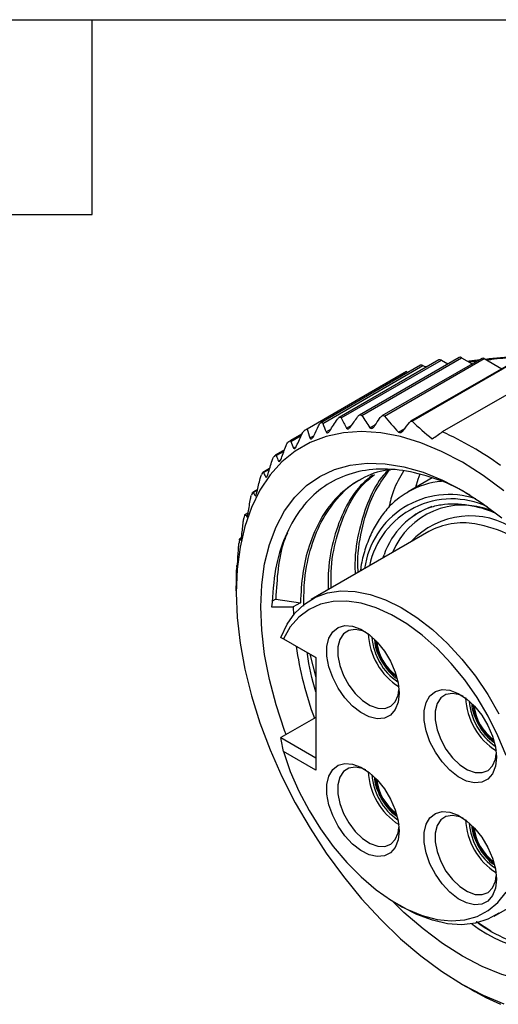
# Model space of a CAD drawing. Header units: millimetres. Extents: x 6 to 273, y 6 to 210.
# Tile 8 of 11: x 141 to 159, y 171 to 210. Entities that reach past the tile are written whole.
import ezdxf

# ---------------------------------------------------------------- set-up
doc = ezdxf.new("R2010")
doc.units = ezdxf.units.MM
doc.linetypes.add('SLD-Solid', pattern=[0])
doc.layers.add('TEXT', color=140, linetype='SLD-Solid', lineweight=25)

msp = doc.modelspace()

# ---------------------------------------------------------------- linework, layer by layer
for p, q in [((156.342, 196.038), (152.451, 193.792)), ((152.521, 193.765), (156.442, 196.028)), ((157.062, 196.246), (153.17, 193.999)), ((153.249, 193.977), (157.162, 196.236)), ((157.854, 196.34), (153.958, 194.091)), ((154.048, 194.076), (157.954, 196.33)), ((158.741, 196.307), (154.84, 194.055)), ((154.942, 194.046), (158.841, 196.297)), ((159.86, 196.098), (155.961, 193.847)), ((156.019, 193.847), (159.91, 196.093)), ((156.442, 196.028), (156.563, 195.958)), ((156.611, 195.986), (156.534, 195.975)), ((157.162, 196.236), (157.418, 196.089)), ((157.954, 196.33), (158.368, 196.092)), ((158.535, 196.188), (158.258, 196.155)), ((158.841, 196.297), (159.523, 195.903)), ((155.725, 195.745), (151.836, 193.5)), ((155.802, 195.788), (151.913, 193.543)), ((155.802, 195.788), (155.855, 195.757)), ((161.087, 195.677), (157.198, 193.432)), ((153.457, 193.582), (153.658, 193.698)), ((154.371, 193.596), (154.589, 193.722)), ((151.716, 193.358), (151.231, 193.078)), ((151.277, 193.057), (151.686, 193.293)), ((152.024, 193.195), (152.176, 193.283)), ((152.657, 193.43), (152.836, 193.533)), ((155.486, 193.424), (155.735, 193.568)), ((151.027, 192.726), (150.668, 192.519)), ((150.701, 192.504), (151.011, 192.683)), ((151.38, 192.802), (151.492, 192.867)), ((150.798, 192.291), (150.878, 192.337)), ((150.448, 191.999), (150.187, 191.849)), ((150.209, 191.839), (150.44, 191.972)), ((150.296, 191.668), (150.349, 191.698)), ((156.8, 191.631), (155.866, 191.092)), ((149.975, 191.18), (149.791, 191.074)), ((149.805, 191.069), (149.971, 191.165)), ((149.88, 190.94), (149.911, 190.958)), ((149.608, 190.273), (149.488, 190.204)), ((149.494, 190.201), (149.607, 190.266)), ((149.553, 190.115), (149.568, 190.124)), ((156.67, 189.536), (152.074, 186.883)), ((149.345, 189.286), (149.277, 189.247)), ((149.278, 189.245), (149.28, 189.247)), ((149.28, 189.247), (149.344, 189.284)), ((149.32, 189.203), (149.325, 189.205)), ((154.876, 188.5), (154.921, 188.626)), ((149.187, 188.228), (149.164, 188.214)), ((149.165, 188.215), (149.187, 188.228)), ((149.143, 187.223), (149.143, 187.14)), ((150.686, 186.898), (150.551, 186.82)), ((150.686, 186.898), (151.649, 186.749)), ((151.649, 186.749), (151.371, 186.588)), ((150.526, 186.588), (151.371, 186.588)), ((151.371, 186.588), (151.376, 186.278)), ((152.255, 184.609), (150.886, 185.399)), ((150.985, 185.342), (152.255, 184.609)), ((152.018, 184.746), (152.255, 183.829)), ((152.255, 184.609), (152.255, 180.2)), ((152.255, 182.27), (150.886, 181.48)), ((150.886, 181.48), (152.255, 180.69)), ((152.255, 180.2), (150.985, 180.933)), ((159.223, 174.498), (163.82, 177.151)), ((155.436, 174.975), (155.648, 174.853)), ((158.538, 174.284), (159.097, 173.93)), ((157.981, 171.831), (158.334, 171.627))]:
    msp.add_line(p, q)
at = {"flags": 128}
for points in [[(159.606, 191.133), (158.798, 191.73), (157.982, 192.244), (157.167, 192.671), (156.358, 193.008), (155.563, 193.251), (154.789, 193.398), (154.042, 193.449), (153.329, 193.402), (152.656, 193.258), (152.028, 193.018), (151.45, 192.684), (150.929, 192.26), (150.467, 191.749), (150.07, 191.155), (149.74, 190.482), (149.481, 189.738), (149.294, 188.929), (149.181, 188.06), (149.143, 187.14), (149.181, 186.176), (149.294, 185.178), (149.481, 184.152), (149.74, 183.108), (150.07, 182.055), (150.467, 181.003), (150.929, 179.958), (151.45, 178.932), (152.028, 177.932), (152.656, 176.967), (153.329, 176.046), (154.042, 175.175), (154.789, 174.363), (155.563, 173.617), (156.358, 172.942), (157.167, 172.345), (157.982, 171.831), (158.798, 171.403), (159.606, 171.067)], [(151.09, 181.597), (151.03, 181.76), (150.699, 182.758), (150.438, 183.75), (150.25, 184.725), (150.137, 185.674), (150.099, 186.588), (150.137, 187.459), (150.25, 188.277), (150.438, 189.035), (150.699, 189.726), (151.03, 190.342), (151.427, 190.879), (151.888, 191.331), (152.408, 191.693), (152.981, 191.962), (153.602, 192.135), (154.266, 192.211), (154.965, 192.19), (155.694, 192.07), (156.444, 191.854), (157.209, 191.543), (157.982, 191.141), (158.755, 190.651), (159.52, 190.078)], [(156.323, 191.782), (156.248, 191.571), (156.153, 191.258)], [(155.751, 191.023), (155.805, 191.056), (155.866, 191.092)], [(150.886, 185.399), (151.128, 185.913), (151.436, 186.35), (151.806, 186.703), (152.234, 186.967), (152.711, 187.138), (153.233, 187.214), (153.79, 187.193), (154.374, 187.076), (154.978, 186.864), (155.591, 186.561), (156.205, 186.172), (156.811, 185.701), (157.4, 185.156), (157.963, 184.545), (158.492, 183.877), (158.978, 183.162), (159.415, 182.41)], [(159.693, 180.78), (159.373, 181.554), (158.993, 182.312), (158.557, 183.044), (158.074, 183.737), (157.549, 184.381), (156.992, 184.967), (156.411, 185.484), (155.815, 185.926), (155.213, 186.284), (154.614, 186.555), (154.029, 186.732), (153.464, 186.815), (152.931, 186.801), (152.436, 186.691), (151.987, 186.486), (151.592, 186.19), (151.256, 185.806), (150.985, 185.342)], [(155.507, 183.222), (155.469, 182.867), (155.357, 182.576), (155.176, 182.363), (154.938, 182.241), (154.653, 182.215), (154.339, 182.288), (154.011, 182.455), (153.688, 182.708), (153.386, 183.032), (153.123, 183.41), (152.912, 183.823), (152.764, 184.247), (152.688, 184.659), (152.688, 185.039), (152.764, 185.364), (152.912, 185.618), (153.123, 185.786), (153.386, 185.861), (153.688, 185.837), (154.011, 185.716), (154.339, 185.505), (154.653, 185.214), (154.938, 184.86), (155.176, 184.462), (155.357, 184.041), (155.469, 183.62), (155.507, 183.222)], [(154.204, 185.602), (154.08, 185.654), (153.793, 185.712), (153.539, 185.672), (153.333, 185.538), (153.188, 185.317), (153.113, 185.023), (153.113, 184.675), (153.188, 184.295), (153.333, 183.906), (153.539, 183.533), (153.793, 183.2), (154.08, 182.927), (154.381, 182.732), (154.677, 182.626), (154.949, 182.617), (155.182, 182.704), (155.359, 182.884), (155.47, 183.143), (155.503, 183.352)], [(159.312, 180.715), (159.273, 180.361), (159.161, 180.069), (158.981, 179.856), (158.742, 179.734), (158.457, 179.709), (158.143, 179.782), (157.815, 179.949), (157.492, 180.201), (157.19, 180.526), (156.927, 180.904), (156.716, 181.316), (156.568, 181.74), (156.493, 182.153), (156.493, 182.532), (156.568, 182.857), (156.716, 183.111), (156.927, 183.28), (157.19, 183.354), (157.492, 183.33), (157.815, 183.209), (158.143, 182.998), (158.457, 182.708), (158.742, 182.354), (158.981, 181.956), (159.161, 181.535), (159.273, 181.114), (159.312, 180.715)], [(158.008, 183.096), (157.884, 183.148), (157.598, 183.206), (157.343, 183.166), (157.137, 183.031), (156.992, 182.81), (156.917, 182.517), (156.917, 182.169), (156.992, 181.788), (157.137, 181.4), (157.343, 181.027), (157.598, 180.694), (157.884, 180.421), (158.185, 180.225), (158.481, 180.119), (158.754, 180.11), (158.986, 180.198), (159.163, 180.377), (159.274, 180.637), (159.307, 180.845)], [(150.985, 180.933), (151.256, 180.156), (151.592, 179.385), (151.987, 178.632), (152.436, 177.909), (152.931, 177.228), (153.464, 176.598), (154.029, 176.029), (154.614, 175.53), (155.213, 175.11), (155.815, 174.773), (156.411, 174.526), (156.992, 174.373), (157.549, 174.315), (158.074, 174.354), (158.557, 174.489), (158.993, 174.717), (159.373, 175.037), (159.693, 175.441)], [(155.507, 177.832), (155.469, 177.478), (155.357, 177.186), (155.176, 176.974), (154.938, 176.851), (154.653, 176.826), (154.339, 176.899), (154.011, 177.066), (153.688, 177.319), (153.386, 177.643), (153.123, 178.021), (152.912, 178.434), (152.764, 178.857), (152.688, 179.27), (152.688, 179.649), (152.764, 179.975), (152.912, 180.228), (153.123, 180.397), (153.386, 180.471), (153.688, 180.447), (154.011, 180.327), (154.339, 180.115), (154.653, 179.825), (154.938, 179.471), (155.176, 179.073), (155.357, 178.652), (155.469, 178.231), (155.507, 177.832)], [(154.204, 180.213), (154.08, 180.265), (153.793, 180.323), (153.539, 180.283), (153.333, 180.149), (153.188, 179.928), (153.113, 179.634), (153.113, 179.286), (153.188, 178.906), (153.333, 178.517), (153.539, 178.144), (153.793, 177.811), (154.08, 177.538), (154.381, 177.342), (154.677, 177.237), (154.949, 177.227), (155.182, 177.315), (155.359, 177.494), (155.47, 177.754), (155.503, 177.962)], [(159.312, 175.947), (159.273, 175.592), (159.161, 175.301), (158.981, 175.088), (158.742, 174.966), (158.457, 174.94), (158.143, 175.013), (157.815, 175.18), (157.492, 175.433), (157.19, 175.757), (156.927, 176.135), (156.716, 176.548), (156.568, 176.972), (156.493, 177.384), (156.493, 177.763), (156.568, 178.089), (156.716, 178.343), (156.927, 178.511), (157.19, 178.586), (157.492, 178.562), (157.815, 178.441), (158.143, 178.23), (158.457, 177.939), (158.742, 177.585), (158.981, 177.187), (159.161, 176.766), (159.273, 176.345), (159.312, 175.947)], [(158.008, 178.327), (157.884, 178.379), (157.598, 178.437), (157.343, 178.397), (157.137, 178.263), (156.992, 178.042), (156.917, 177.748), (156.917, 177.4), (156.992, 177.02), (157.137, 176.631), (157.343, 176.258), (157.598, 175.925), (157.884, 175.652), (158.185, 175.457), (158.481, 175.351), (158.754, 175.342), (158.986, 175.429), (159.163, 175.609), (159.274, 175.868), (159.307, 176.077)], [(165.866, 177.486), (165.828, 176.616), (165.714, 175.798), (165.526, 175.04), (165.266, 174.349), (164.935, 173.732), (164.537, 173.196), (164.076, 172.744), (163.557, 172.382), (162.983, 172.113), (162.362, 171.94), (161.698, 171.863), (160.999, 171.885), (160.271, 172.005), (159.52, 172.221), (158.755, 172.532), (157.982, 172.934), (157.209, 173.424), (156.444, 173.997), (155.694, 174.647), (155.221, 175.105)], [(159.415, 174.621), (158.978, 174.375), (158.492, 174.221), (157.963, 174.164), (157.4, 174.203), (156.811, 174.337), (156.205, 174.566), (155.648, 174.853)]]:
    msp.add_lwpolyline(points, dxfattribs=at)
for centre, radius, start, end in [((157.895, 196.248), 0.101, 54.6724, 114.0171), ((156.383, 195.947), 0.101, 54.3824, 114.3071), ((157.103, 196.153), 0.101, 54.6724, 114.0171), ((158.782, 196.216), 0.1, 54.3411, 114.3485), ((157.892, 191.992), 4.334, 118.8368, 119.9973), ((154.003, 189.747), 4.334, 118.8368, 120.5479), ((152.256, 182.243), 12.231, 53.8356, 66.1698), ((154.089, 189.633), 4.477, 129.7912, 130.8531), ((154.398, 189.333), 4.908, 139.716, 140.7147), ((154.993, 188.919), 5.633, 148.917, 149.8281), ((157.429, 188.341), 3.164, 94.6465, 119.6011), ((155.908, 188.468), 6.654, 157.2321, 158.0475), ((157.466, 187.647), 3.335, 71.6847, 172.4283), ((157.572, 187.52), 3.292, 64.9125, 168.1339), ((157.796, 187.645), 3.037, 109.3693, 161.1475), ((158.012, 187.588), 2.981, 68.1298, 157.7337), ((157.147, 188.054), 7.962, 164.6394, 165.3628), ((158.294, 186.966), 3.18, 55.3562, 137.2128), ((157.996, 187.123), 2.753, 79.9846, 118.7885), ((157.409, 184.146), 5.788, 50.5958, 79.3828), ((158.683, 187.739), 9.53, 171.2071, 171.8489), ((160.453, 187.57), 11.31, 177.0454, 177.6179), ((156.869, 185.641), 2.566, 182.0625, 237.9375), ((156.736, 185.564), 2.294, 183.7408, 236.2538), ((156.589, 185.479), 2.006, 185.7535, 234.2411), ((156.551, 185.457), 1.934, 186.472, 233.5226), ((165.58, 187.116), 14.246, 188.3197, 200.0312), ((160.692, 183.145), 2.585, 182.2835, 237.7165), ((160.541, 183.058), 2.294, 183.7408, 236.2538), ((160.395, 182.973), 2.008, 185.7822, 234.2124), ((160.356, 182.951), 1.934, 186.4711, 233.5235), ((156.869, 180.252), 2.566, 182.0625, 237.9375), ((156.736, 180.175), 2.294, 183.7408, 236.2538), ((156.591, 180.091), 2.009, 185.7888, 234.2058), ((156.551, 180.068), 1.933, 186.4644, 233.5302), ((160.674, 178.366), 2.566, 182.0625, 237.9375), ((160.541, 178.289), 2.294, 183.7408, 236.2538), ((160.396, 178.205), 2.009, 185.79, 234.2046), ((160.385, 178.199), 1.965, 186.8711, 233.1235), ((161.634, 178.488), 5.403, 232.5863, 291.685), ((163.974, 181.366), 11.253, 239.9253, 246.4298)]:
    msp.add_arc(centre, radius, start, end)
for points, knots in [([(162.557, 196.503), (162.276, 196.496), (161.755, 196.482), (160.999, 196.444), (160.353, 196.401), (159.76, 196.353), (159.289, 196.311), (158.988, 196.278), (158.892, 196.268)], [0, 0, 0, 0, 0.24769, 0.459051, 0.634063, 0.774045, 0.928483, 1, 1, 1, 1]), ([(162.366, 196.459), (161.851, 196.439), (160.821, 196.401), (159.676, 196.327), (159.004, 196.245), (158.944, 196.238)], [0, 0, 0, 0, 0.477039, 0.953744, 1, 1, 1, 1]), ([(158.623, 196.239), (158.552, 196.232), (158.412, 196.217), (158.267, 196.199), (158.196, 196.19)], [0, 0, 0, 0, 0.513522, 1, 1, 1, 1]), ([(153.884, 194.018), (153.91, 194.055), (153.942, 194.086), (154.004, 194.111), (154.032, 194.101), (154.048, 194.076)], [0, 0, 0, 0, 0.5, 0.5, 1, 1, 1, 1]), ([(154.747, 193.96), (154.775, 194.002), (154.809, 194.039), (154.883, 194.078), (154.92, 194.073), (154.942, 194.046)], [0, 0, 0, 0, 0.5, 0.5, 1, 1, 1, 1]), ([(152.361, 193.673), (152.385, 193.724), (152.418, 193.772), (152.466, 193.801), (152.481, 193.804), (152.505, 193.793), (152.514, 193.781), (152.521, 193.765)], [0, 0, 0, 0, 0.5, 0.5, 0.75, 0.75, 1, 1, 1, 1]), ([(153.102, 193.929), (153.127, 193.966), (153.158, 193.997), (153.213, 194.016), (153.236, 194.003), (153.249, 193.977)], [0, 0, 0, 0, 0.5, 0.5, 1, 1, 1, 1]), ([(154.371, 193.596), (154.391, 193.569), (154.426, 193.563), (154.499, 193.6), (154.533, 193.638), (154.561, 193.68)], [0, 0, 0, 0, 0.5, 0.5, 1, 1, 1, 1]), ([(155.917, 193.806), (155.932, 193.825), (155.949, 193.842), (155.987, 193.86), (156.006, 193.859), (156.019, 193.847)], [0, 0, 0, 0, 0.5, 0.5, 1, 1, 1, 1]), ([(152.024, 193.195), (152.035, 193.163), (152.058, 193.146), (152.119, 193.183), (152.151, 193.231), (152.176, 193.283)], [0, 0, 0, 0, 0.5, 0.5, 1, 1, 1, 1]), ([(152.657, 193.43), (152.668, 193.403), (152.688, 193.389), (152.741, 193.405), (152.771, 193.436), (152.796, 193.473)], [0, 0, 0, 0, 0.5, 0.5, 1, 1, 1, 1]), ([(153.457, 193.582), (153.471, 193.556), (153.497, 193.544), (153.557, 193.567), (153.588, 193.599), (153.614, 193.636)], [0, 0, 0, 0, 0.5, 0.5, 1, 1, 1, 1]), ([(155.486, 193.424), (155.509, 193.4), (155.547, 193.397), (155.621, 193.432), (155.656, 193.464), (155.685, 193.502)], [0, 0, 0, 0, 0.5, 0.5, 1, 1, 1, 1]), ([(151.232, 193.077), (151.237, 193.079), (151.249, 193.087), (151.265, 193.079), (151.273, 193.064), (151.277, 193.057)], [0, 0, 0, 0, 0.236652, 0.612538, 1, 1, 1, 1]), ([(151.38, 192.802), (151.39, 192.778), (151.408, 192.768), (151.455, 192.801), (151.482, 192.843), (151.502, 192.888)], [0, 0, 0, 0, 0.5, 0.5, 1, 1, 1, 1]), ([(150.669, 192.518), (150.671, 192.519), (150.679, 192.527), (150.69, 192.522), (150.698, 192.51), (150.701, 192.504)], [0, 0, 0, 0, 0.1029141, 0.5446545, 1, 1, 1, 1]), ([(150.798, 192.291), (150.807, 192.271), (150.824, 192.266), (150.866, 192.308), (150.888, 192.352), (150.906, 192.4)], [0, 0, 0, 0, 0.5, 0.5, 1, 1, 1, 1]), ([(150.168, 191.827), (150.174, 191.837), (150.18, 191.844), (150.185, 191.848), (150.19, 191.851), (150.194, 191.852), (150.198, 191.851), (150.203, 191.849), (150.206, 191.845), (150.209, 191.839)], [0, 0, 0, 0, 0.0000534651, 0.0000534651, 0.0000534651, 0.0001065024, 0.0001065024, 0.0001065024, 0.0001610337, 0.0001610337, 0.0001610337, 0.0001610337]), ([(150.296, 191.668), (150.305, 191.652), (150.319, 191.651), (150.355, 191.702), (150.374, 191.75), (150.388, 191.798)], [0, 0, 0, 0, 0.5, 0.5, 1, 1, 1, 1]), ([(158.365, 190.896), (158.245, 190.972), (157.694, 191.322), (156.722, 191.696), (155.482, 191.99), (154.325, 191.992), (153.266, 191.723), (152.352, 191.186), (151.593, 190.389), (151.021, 189.351), (150.631, 188.087), (150.562, 187.093), (150.526, 186.588)], [0, 0, 0, 0, 0.029819, 0.137027, 0.241751, 0.349483, 0.454722, 0.562985, 0.668706, 0.777465, 0.887052, 1, 1, 1, 1]), ([(155.168, 191.942), (155.079, 191.934), (154.626, 191.897), (153.92, 191.564), (153.086, 190.95), (152.431, 190.074), (151.983, 189.049), (151.716, 187.932), (151.671, 187.143), (151.649, 186.749)], [0, 0, 0, 0, 0.040916, 0.2093905, 0.3778649, 0.5463394, 0.7148138, 0.8574069, 1, 1, 1, 1]), ([(154.476, 191.746), (154.314, 191.616), (153.881, 191.268), (153.362, 190.444), (152.941, 189.318), (152.726, 188.243), (152.732, 187.511), (152.734, 187.264)], [0, 0, 0, 0, 0.1461363, 0.3892864, 0.6324364, 0.8755864, 1, 1, 1, 1]), ([(152.851, 187.331), (152.847, 187.542), (152.835, 188.238), (153.034, 189.288), (153.438, 190.43), (153.949, 191.273), (154.379, 191.635), (154.543, 191.773)], [0, 0, 0, 0, 0.10702, 0.353855, 0.60069, 0.847524, 1, 1, 1, 1]), ([(155.09, 191.934), (155.027, 191.873), (154.709, 191.571), (154.309, 190.799), (153.93, 189.637), (153.765, 188.635), (153.786, 188.009), (153.79, 187.873)], [0, 0, 0, 0, 0.071141, 0.354498, 0.637854, 0.921211, 1, 1, 1, 1]), ([(153.908, 187.941), (153.903, 188.071), (153.877, 188.726), (154.064, 189.769), (154.458, 191.01), (154.905, 191.632), (155.125, 191.937)], [0, 0, 0, 0, 0.077258, 0.388377, 0.699495, 1, 1, 1, 1]), ([(155.685, 191.9), (155.538, 191.657), (155.287, 191.243), (155.163, 190.705), (155.111, 190.482)], [0, 0, 0, 0, 0.586085, 1, 1, 1, 1]), ([(151.784, 186.619), (151.787, 186.975), (151.796, 187.809), (152.05, 188.965), (152.5, 190.07), (153.156, 190.935), (153.678, 191.437), (154.011, 191.573), (154.024, 191.579)], [0, 0, 0, 0, 0.155171, 0.364202, 0.573233, 0.782265, 0.991296, 1, 1, 1, 1]), ([(149.792, 191.073), (149.793, 191.074), (149.799, 191.079), (149.803, 191.073), (149.805, 191.069)], [0, 0, 0, 0, 0.283919, 1, 1, 1, 1]), ([(149.894, 190.936), (149.897, 190.938), (149.905, 190.943), (149.919, 190.97), (149.933, 191.01), (149.945, 191.052), (149.952, 191.079), (149.954, 191.09)], [0, 0, 0, 0, 0.1786, 0.414098, 0.624878, 0.847935, 1, 1, 1, 1]), ([(155.747, 191.008), (155.641, 190.94), (155.38, 190.772), (155.023, 190.415), (154.675, 189.954), (154.387, 189.422), (154.167, 188.823), (154.037, 188.342), (154.003, 188.049), (153.996, 187.992)], [0, 0, 0, 0, 0.113386, 0.279752, 0.446856, 0.615541, 0.786076, 0.958219, 1, 1, 1, 1]), ([(156.068, 190.147), (156.156, 190.209), (156.377, 190.363), (156.784, 190.517), (157.276, 190.617), (157.807, 190.63), (158.365, 190.554), (158.852, 190.433), (159.155, 190.306), (159.259, 190.262)], [0, 0, 0, 0, 0.1101803, 0.2742341, 0.4378551, 0.5995866, 0.7593425, 0.9177045, 1, 1, 1, 1]), ([(149.47, 190.163), (149.473, 190.175), (149.476, 190.185), (149.479, 190.192), (149.482, 190.198), (149.485, 190.202), (149.488, 190.204), (149.49, 190.205), (149.493, 190.204), (149.494, 190.201)], [0, 0, 0, 0, 0.0000534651, 0.0000534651, 0.0000534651, 0.0001065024, 0.0001065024, 0.0001065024, 0.0001610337, 0.0001610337, 0.0001610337, 0.0001610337]), ([(149.553, 190.115), (149.559, 190.107), (149.568, 190.116), (149.59, 190.182), (149.602, 190.234), (149.61, 190.284)], [0, 0, 0, 0, 0.5, 0.5, 1, 1, 1, 1]), ([(151.14, 189.475), (151.093, 189.366), (150.915, 188.953), (150.755, 188.087), (150.709, 187.296), (150.686, 186.898)], [0, 0, 0, 0, 0.151154, 0.57184, 1, 1, 1, 1]), ([(149.265, 189.196), (149.267, 189.209), (149.269, 189.22), (149.271, 189.228), (149.272, 189.236), (149.274, 189.242), (149.276, 189.245)], [0, 0, 0, 0, 0.0000534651, 0.0000534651, 0.0000534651, 0.0001065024, 0.0001065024, 0.0001065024, 0.0001065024]), ([(149.323, 189.205), (149.324, 189.205), (149.327, 189.205), (149.333, 189.224), (149.341, 189.259), (149.348, 189.305), (149.354, 189.349), (149.357, 189.377), (149.358, 189.388)], [0, 0, 0, 0, 0.1240691, 0.3185131, 0.5138979, 0.6887747, 0.8738367, 1, 1, 1, 1]), ([(149.183, 188.212), (149.185, 188.212), (149.188, 188.23), (149.196, 188.307), (149.2, 188.362), (149.202, 188.412)], [0, 0, 0, 0, 0.5, 0.5, 1, 1, 1, 1]), ([(149.159, 188.153), (149.159, 188.167), (149.16, 188.179), (149.161, 188.188), (149.162, 188.198), (149.162, 188.204), (149.163, 188.209), (149.164, 188.213), (149.164, 188.215), (149.165, 188.215)], [0, 0, 0, 0, 0.0000534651, 0.0000534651, 0.0000534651, 0.0001065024, 0.0001065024, 0.0001065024, 0.0001610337, 0.0001610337, 0.0001610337, 0.0001610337]), ([(149.143, 187.223), (149.143, 187.228), (149.143, 187.244), (149.143, 187.284), (149.144, 187.328), (149.144, 187.356), (149.144, 187.367)], [0, 0, 0, 0, 0.123869, 0.43906, 0.772608, 1, 1, 1, 1]), ([(154.545, 185.291), (154.557, 185.201), (154.585, 184.998), (154.707, 184.672), (154.889, 184.338), (155.12, 184.046), (155.303, 183.859), (155.408, 183.796), (155.421, 183.789)], [0, 0, 0, 0, 0.161311, 0.364194, 0.56659, 0.769334, 0.97328, 1, 1, 1, 1]), ([(152.255, 183.263), (152.115, 183.764), (151.969, 184.288), (151.92, 184.782), (151.918, 184.804)], [0, 0, 0, 0, 0.956165, 1, 1, 1, 1]), ([(158.351, 182.783), (158.352, 182.753), (158.359, 182.613), (158.441, 182.345), (158.591, 182.002), (158.799, 181.685), (159.013, 181.439), (159.161, 181.333), (159.218, 181.293)], [0, 0, 0, 0, 0.056073, 0.260457, 0.464313, 0.66801, 0.872475, 1, 1, 1, 1]), ([(154.544, 179.903), (154.545, 179.884), (154.549, 179.757), (154.624, 179.502), (154.766, 179.157), (154.97, 178.836), (155.191, 178.574), (155.351, 178.455), (155.419, 178.404)], [0, 0, 0, 0, 0.0338639, 0.2372107, 0.4400933, 0.6427245, 0.8460299, 1, 1, 1, 1]), ([(158.35, 178.016), (158.362, 177.928), (158.388, 177.727), (158.509, 177.403), (158.689, 177.068), (158.92, 176.776), (159.104, 176.586), (159.211, 176.523), (159.225, 176.515)], [0, 0, 0, 0, 0.157872, 0.360852, 0.563338, 0.766153, 0.970157, 1, 1, 1, 1]), ([(163.631, 173.467), (163.417, 173.371), (162.99, 173.18), (162.173, 173.051), (161.188, 173.103), (160.033, 173.442), (159.128, 173.846), (158.625, 174.202), (158.517, 174.278)], [0, 0, 0, 0, 0.153569, 0.307139, 0.518955, 0.730771, 0.942588, 1, 1, 1, 1])]:
    msp.add_open_spline(points, degree=3, knots=knots)
for points in [[(154.048, 194.076), (154.15, 193.915), (154.257, 193.755), (154.371, 193.596)], [(154.942, 194.046), (155.11, 193.835), (155.291, 193.628), (155.486, 193.424)], [(152.176, 193.283), (152.237, 193.413), (152.299, 193.543), (152.361, 193.673)], [(152.521, 193.765), (152.564, 193.653), (152.61, 193.541), (152.657, 193.43)], [(152.796, 193.473), (152.897, 193.625), (152.999, 193.777), (153.102, 193.929)], [(153.249, 193.977), (153.315, 193.845), (153.385, 193.713), (153.457, 193.582)], [(153.614, 193.636), (153.704, 193.763), (153.794, 193.89), (153.884, 194.018)], [(154.561, 193.68), (154.623, 193.773), (154.685, 193.866), (154.747, 193.96)], [(155.685, 193.502), (155.762, 193.604), (155.84, 193.705), (155.917, 193.806)], [(156.019, 193.847), (156.262, 193.612), (156.524, 193.384), (156.807, 193.164)], [(151.502, 192.888), (151.575, 193.049), (151.648, 193.21), (151.722, 193.37)], [(151.722, 193.37), (151.744, 193.419), (151.773, 193.463), (151.8, 193.479)], [(151.913, 193.543), (151.948, 193.427), (151.985, 193.311), (152.024, 193.195)], [(156.807, 193.164), (156.937, 193.253), (157.067, 193.342), (157.198, 193.432)], [(150.906, 192.4), (150.967, 192.567), (151.029, 192.733), (151.092, 192.9)], [(151.092, 192.9), (151.111, 192.95), (151.136, 192.998), (151.16, 193.019)], [(151.277, 193.057), (151.31, 192.972), (151.344, 192.887), (151.38, 192.802)], [(150.701, 192.504), (150.732, 192.433), (150.765, 192.362), (150.798, 192.291)], [(150.388, 191.798), (150.438, 191.97), (150.489, 192.141), (150.541, 192.312)], [(150.541, 192.312), (150.557, 192.364), (150.578, 192.415), (150.599, 192.44)], [(150.076, 191.614), (150.088, 191.667), (150.105, 191.72), (150.123, 191.75)], [(150.209, 191.839), (150.237, 191.782), (150.266, 191.725), (150.296, 191.668)], [(149.954, 191.09), (149.994, 191.265), (150.034, 191.44), (150.076, 191.614)], [(149.7, 190.813), (149.709, 190.867), (149.722, 190.922), (149.736, 190.956)], [(149.772, 191.043), (149.777, 191.054), (149.781, 191.063), (149.785, 191.068)], [(149.805, 191.069), (149.829, 191.025), (149.854, 190.982), (149.88, 190.94)], [(149.61, 190.284), (149.639, 190.461), (149.669, 190.637), (149.7, 190.813)], [(149.88, 190.94), (149.883, 190.935), (149.887, 190.932), (149.891, 190.934)], [(149.494, 190.201), (149.513, 190.172), (149.532, 190.143), (149.553, 190.115)], [(149.358, 189.388), (149.377, 189.565), (149.398, 189.741), (149.418, 189.918)], [(149.418, 189.918), (149.425, 189.971), (149.434, 190.029), (149.444, 190.066)], [(149.234, 188.938), (149.238, 188.991), (149.243, 189.05), (149.249, 189.09)], [(149.28, 189.247), (149.292, 189.231), (149.306, 189.217), (149.32, 189.203)], [(149.202, 188.412), (149.212, 188.588), (149.223, 188.763), (149.234, 188.938)], [(149.144, 187.367), (149.145, 187.54), (149.147, 187.713), (149.149, 187.885)], [(149.149, 187.885), (149.15, 187.937), (149.152, 187.996), (149.153, 188.04)], [(149.165, 188.215), (149.17, 188.213), (149.176, 188.212), (149.183, 188.212)], [(150.886, 185.399), (150.916, 185.382), (150.949, 185.363), (150.985, 185.342)], [(150.985, 180.933), (150.949, 181.114), (150.916, 181.297), (150.886, 181.48)]]:
    msp.add_open_spline(points, degree=3)
at = {"layer": 'TEXT'}
for p, q in [((6.35, 209.55), (273.05, 209.55)), ((143.51, 201.93), (143.51, 209.55)), ((135.89, 201.93), (143.51, 201.93))]:
    msp.add_line(p, q, dxfattribs=at)

doc.saveas('drawing.dxf')
